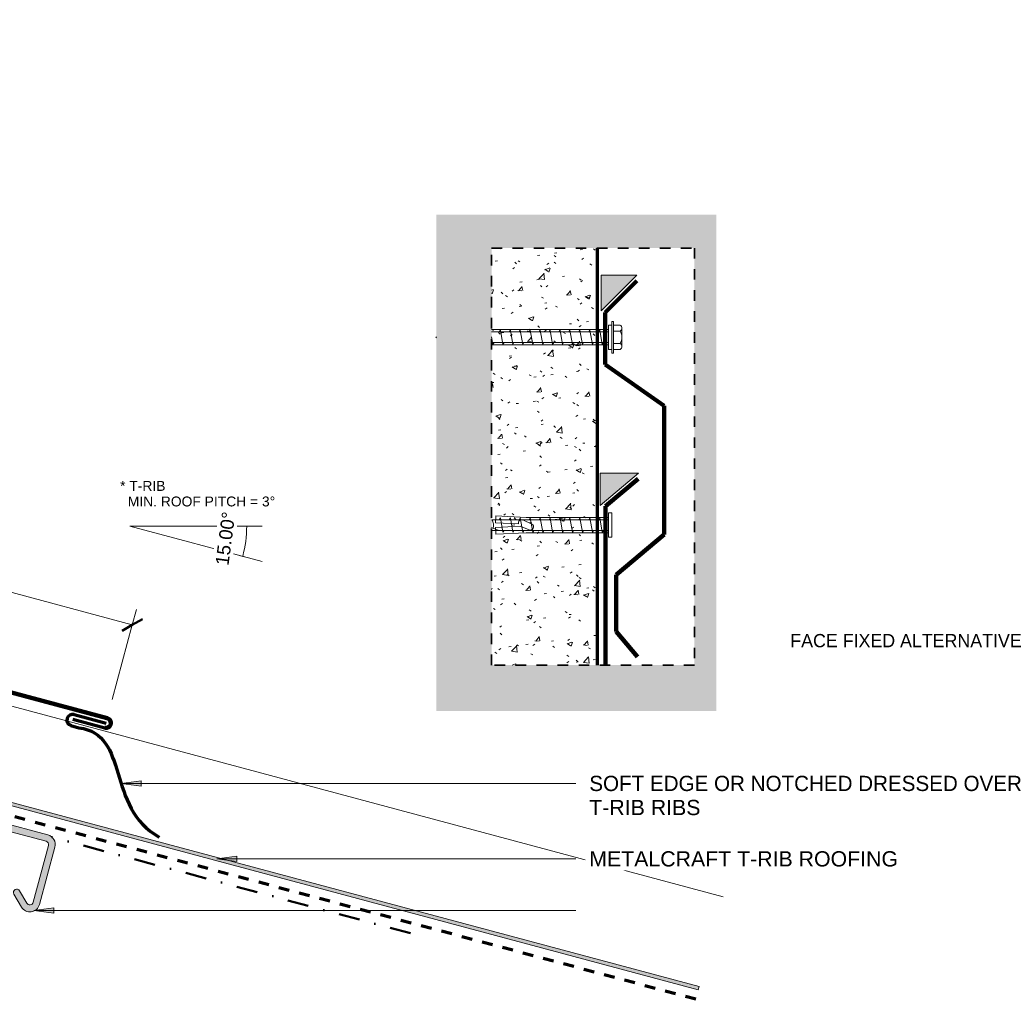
# Model space of a CAD drawing. Header units: millimetres. Extents: x 3431 to 4605, y 1985 to 2854.
# Tile 2 of 3: x 3682 to 3979, y 2489 to 2784. Entities that reach past the tile are written whole.
import ezdxf

# ---------------------------------------------------------------- set-up
doc = ezdxf.new("R2010")
doc.units = ezdxf.units.MM
doc.linetypes.add('Dash', pattern=[6.35, 3.175, -3.175])
doc.linetypes.add('Dash dot', pattern=[15.875, 6.35, -4.7625, 0, -4.7625])
for name, color, linetype, lineweight in [('A-ANNO-DIMS', 211, 'Continuous', 9), ('A-ANNO-DIMS-2', 211, 'Continuous', 9), ('A-DETL', 90, 'Continuous', 13), ('A-DETL-GENF', 92, 'Continuous', 13), ('G-ANNO-TEXT', 231, 'Continuous', 9)]:
    doc.layers.add(name, color=color, linetype=linetype, lineweight=lineweight)
doc.layers.add('G-IMPT', color=8, linetype='Continuous')
doc.styles.add('Arial', font='arial.ttf', dxfattribs={"height": 2.98966})
doc.styles.add('Arial_1', font='arial.ttf', dxfattribs={"height": 4.6})
doc.styles.add('Arial_2', font='arial.ttf', dxfattribs={"height": 4})
doc.dimstyles.new('Diagonal_-Pitch', dxfattribs={"dimscale": 304.8, "dimtxt": 4.081038, "dimasz": 0, "dimexe": 0.006562, "dimexo": 0.009843, "dimgap": 0.009843, "dimtad": 1, "dimdec": 0, "dimzin": 0, "dimdsep": 46, "dimtxsty": 'Arial_2', "dimblk1": 'NONE', "dimblk2": 'NONE', "dimsah": 1, "dimcen": 0.09, "dimazin": 0, "dimtfac": 1, "dimtdec": 4, "dimtix": 1, "dimtmove": 0, "dimatfit": 3, "dimfxl": 1, "dimtvp": 1, "dimtfill": 1, "dimtolj": 1, "dimtzin": 0, "dimarcsym": 2})
doc.dimstyles.new('Diagonal_1', dxfattribs={"dimscale": 304.8, "dimtxt": 4.081038, "dimasz": 0.016404, "dimexe": 0.015748, "dimexo": 0.009843, "dimgap": 0.009843, "dimtad": 1, "dimdec": 0, "dimzin": 0, "dimdsep": 46, "dimtxsty": 'Arial_2', "dimblk1": 'OBLIQUE', "dimblk2": 'OBLIQUE', "dimsah": 1, "dimcen": 0.09, "dimazin": 0, "dimtfac": 1, "dimtdec": 4, "dimtix": 1, "dimtmove": 0, "dimatfit": 3, "dimfxl": 1, "dimtvp": 1, "dimtfill": 1, "dimtolj": 1, "dimtzin": 0, "dimarcsym": 2})

# ---------------------------------------------------------------- blocks, each defined once
blk = doc.blocks.new('Metalcraft Minimum Roof Pitch4 - T-Rib_dwg-4989524-D CR 10 TRANSVERSE APRON')
at = {"layer": 'G-IMPT', "color": 7, "insert": (7.86, 16.77), "char_height": 2.9897, "width": 55.8175, "attachment_point": 1, "line_spacing_factor": 0.941778, "style": 'Arial'}
blk.add_mtext('* T-RIB\\P  MIN. ROOF PITCH = 3°', dxfattribs=at)
blk = doc.blocks.new('Metalcraft Minimum Roof Pitch4 - T-Rib 2-5023856-D CR 10 TRANSVERSE APRON')
at = {"layer": 'A-DETL-GENF'}
for q in [(40, 0), (40, 0), (40, -10.72)]:
    blk.add_line((0, 0), q, dxfattribs=at)
blk.add_blockref('Metalcraft Minimum Roof Pitch4 - T-Rib_dwg-4989524-D CR 10 TRANSVERSE APRON', (-10.75, -3.15))
blk = doc.blocks.new('Metalcraft MSS Purlin-150x65 - Metalcraft MSS Purlin-150x65-5024055-D CR 10 TRANSVERSE APRON')
at = {"layer": 'A-DETL-GENF'}
blk.add_hatch(color=256, dxfattribs=at).paths.add_polyline_path([(1.85, -46.79), (2, -46.75), (2, -2.99), (2.03, -2.74), (2.13, -2.5), (2.29, -2.29), (2.5, -2.13), (2.74, -2.03), (2.99, -2), (61.85, -2), (62.11, -2.03), (62.35, -2.13), (62.56, -2.29), (62.71, -2.5), (62.81, -2.74), (62.85, -2.99), (62.85, -20.79), (62.81, -21.06), (62.71, -21.31), (62.54, -21.53), (62.32, -21.7), (62.06, -21.81), (61.79, -21.84), (61.52, -21.81), (61.26, -21.7), (61.04, -21.53), (57.97, -18.46), (57.77, -18.31), (57.53, -18.21), (57.27, -18.17), (57.01, -18.21), (56.77, -18.31), (56.56, -18.46), (56.4, -18.67), (56.3, -18.91), (56.27, -19.17), (56.3, -19.43), (56.4, -19.67), (56.56, -19.88), (59.78, -23.1), (60.4, -23.56), (61.12, -23.84), (61.89, -23.93), (62.66, -23.82), (63.37, -23.52), (63.98, -23.05), (64.45, -22.43), (64.75, -21.71), (64.85, -20.94), (64.85, -3), (64.74, -2.22), (64.45, -1.5), (63.97, -0.88), (63.35, -0.4), (62.62, -0.1), (61.85, 0), (3, 0), (2.22, -0.1), (1.5, -0.4), (0.88, -0.88), (0.4, -1.5), (0.1, -2.22), (0, -3), (0, -47.29), (0.85, -47.06)])
for p, q in [((61.85, 0), (3, 0)), ((2.99, -2), (61.85, -2)), ((0, -3), (0, -47.29)), ((2, -46.75), (2, -2.99)), ((62.85, -2.99), (62.85, -20.79)), ((64.85, -20.94), (64.85, -3)), ((56.56, -19.88), (59.78, -23.1)), ((61.04, -21.53), (57.97, -18.46))]:
    blk.add_line(p, q, dxfattribs=at)
for centre, radius, start, end in [((3, -3), 3, 90, 180), ((61.85, -3), 3, 0, 90), ((2.99, -2.99), 0.993, 90, 180), ((61.85, -2.99), 0.993, 360, 90), ((57.27, -19.17), 1, 45, 225), ((61.79, -20.79), 1.06, 225, 0), ((61.85, -20.94), 2.99, 226.0338, 0)]:
    blk.add_arc(centre, radius, start, end, dxfattribs=at)
blk = doc.blocks.new('Screw-Concrete1 - Screw-Concrete-5547940-D CR 10 TRANSVERSE APRON')
at = {"layer": 'A-DETL-GENF'}
for p, q in [((-3.67, 1.5), (-3.67, 3.47)), ((-2.76, 3.97), (2.76, 3.97)), ((-1.85, 1.5), (-1.85, 3.47)), ((1.85, 1.5), (1.85, 3.47)), ((3.67, 1.5), (3.67, 3.47)), ((4.79, 1.5), (-4.79, 1.5)), ((-4.79, 1.5), (-4.79, 1)), ((4.79, 1), (-4.79, 1)), ((-3.67, 1), (-3.67, 0)), ((-3.67, 0), (3.67, 0)), ((-2.3, -35.31), (-2.3, 0)), ((-1.6, 0), (-1.6, -35.31)), ((1.6, -35.31), (1.6, 0)), ((2.3, 0), (2.3, -35.31)), ((3.67, 0), (3.67, 1)), ((4.79, 1), (4.79, 1.5)), ((2.17, -1.91), (-2.17, -2.67)), ((-2.17, -2.67), (-1.6, -3)), ((1.6, -1.58), (2.17, -1.91)), ((2.17, -4.91), (-2.17, -5.67)), ((-2.17, -5.67), (-1.6, -6)), ((1.6, -4.58), (2.17, -4.91)), ((2.17, -7.91), (-2.17, -8.67)), ((-2.17, -8.67), (-1.6, -9)), ((1.6, -7.58), (2.17, -7.91)), ((2.17, -10.91), (-2.17, -11.67)), ((-2.17, -11.67), (-1.6, -12)), ((1.6, -10.58), (2.17, -10.91)), ((2.17, -13.91), (-2.17, -14.67)), ((-2.17, -14.67), (-1.6, -15)), ((1.6, -13.58), (2.17, -13.91)), ((2.17, -16.91), (-2.17, -17.67)), ((-2.17, -17.67), (-1.6, -18)), ((1.6, -16.58), (2.17, -16.91)), ((2.17, -19.91), (-2.17, -20.67)), ((-2.17, -20.67), (-1.6, -21)), ((1.6, -19.58), (2.17, -19.91)), ((2.17, -22.91), (-2.17, -23.67)), ((-2.17, -23.67), (-1.6, -24)), ((1.6, -22.58), (2.17, -22.91)), ((2.17, -25.91), (-2.17, -26.67)), ((-2.17, -26.67), (-1.6, -27)), ((1.6, -25.58), (2.17, -25.91)), ((2.17, -28.91), (-2.17, -29.67)), ((-2.17, -29.67), (-1.6, -30)), ((1.6, -28.58), (2.17, -28.91)), ((2.17, -31.91), (-2.17, -32.67)), ((-2.17, -32.67), (-1.6, -33)), ((1.6, -31.58), (2.17, -31.91)), ((2.17, -34.91), (-0.12, -35.31)), ((1.6, -34.58), (2.17, -34.91)), ((-0.16, -51.99), (0, -52.18)), ((0.16, -51.99), (0, -52.18)), ((0, -52.18), (0.08, -51.99))]:
    blk.add_line(p, q, dxfattribs=at)
for centre, radius, start, end in [((-2.76, 2.9), 1.08, 32.3801, 147.6199), ((0, 0.31), 3.67, 59.7274, 120.2726), ((2.76, 2.9), 1.08, 32.3801, 147.6199)]:
    blk.add_arc(centre, radius, start, end, dxfattribs=at)
blk = doc.blocks.new('Wafer Tek-Concrete1 - Wafer Tek-Concrete-5548075-D CR 10 TRANSVERSE APRON')
at = {"layer": 'A-DETL-GENF'}
for p, q in [((-3.67, 1), (-3.67, 0)), ((3.67, 1), (-3.67, 1)), ((-3.67, 0), (3.67, 0)), ((-2.3, -24.92), (-2.3, 0)), ((-1.6, 0), (-1.6, -35.19)), ((1.6, -35.19), (1.6, 0)), ((2.3, 0), (2.3, -24.91)), ((3.67, 0), (3.67, 1)), ((2.17, -1.91), (-2.17, -2.67)), ((-2.17, -2.67), (-1.6, -3)), ((1.6, -1.58), (2.17, -1.91)), ((2.17, -4.91), (-2.17, -5.67)), ((-2.17, -5.67), (-1.6, -6)), ((1.6, -4.58), (2.17, -4.91)), ((2.17, -7.91), (-2.17, -8.67)), ((-2.17, -8.67), (-1.6, -9)), ((1.6, -7.58), (2.17, -7.91)), ((2.17, -10.91), (-2.17, -11.67)), ((-2.17, -11.67), (-1.6, -12)), ((1.6, -10.58), (2.17, -10.91)), ((2.17, -13.91), (-2.17, -14.67)), ((-2.17, -14.67), (-1.6, -15)), ((1.6, -13.58), (2.17, -13.91)), ((2.17, -16.91), (-2.17, -17.67)), ((-2.17, -17.67), (-1.6, -18)), ((1.6, -16.58), (2.17, -16.91)), ((2.17, -19.91), (-2.17, -20.67)), ((-2.17, -20.67), (-1.6, -21)), ((1.6, -19.58), (2.17, -19.91)), ((2.17, -22.91), (-2.17, -23.67)), ((-2.17, -23.67), (-1.6, -24)), ((-0.28, -23.2), (-1.54, -25.9)), ((1.6, -22.58), (2.17, -22.91)), ((-2.78, -34.04), (-2.3, -24.92)), ((2.17, -25.91), (-2.17, -26.67)), ((-2.17, -26.67), (-1.6, -27)), ((0.32, -26.66), (1.42, -23.99)), ((0.71, -34.15), (0.32, -26.66)), ((1.6, -25.58), (2.17, -25.91)), ((2.3, -24.91), (2.78, -34.04)), ((2.17, -28.91), (-2.17, -29.67)), ((-2.17, -29.67), (-1.6, -30)), ((-0.35, -27.18), (-0.71, -34.15)), ((1.6, -28.58), (2.17, -28.91)), ((2.17, -31.91), (-2.17, -32.67)), ((-2.17, -32.67), (-1.6, -33)), ((1.6, -31.58), (2.17, -31.91)), ((-0.71, -34.15), (-2.78, -34.04)), ((-1.6, -35.19), (-1.5, -35.31)), ((2.78, -34.04), (0.71, -34.15)), ((0.72, -35.31), (1.6, -33.14)), ((1.6, -35.19), (1.5, -35.31))]:
    blk.add_line(p, q, dxfattribs=at)
for centre, radius, start, end in [((0.56, -23.61), 0.936, 335.9847, 154.0673), ((-0.68, -26.3), 0.942, 154.7013, 291.0264), ((0.08, -37.82), 3.11, 74.3059, 122.4975)]:
    blk.add_arc(centre, radius, start, end, dxfattribs=at)
blk = doc.blocks.new('09 Transverse Apron C - T-Rib-5433106-D CR 10 TRANSVERSE APRON')
at = {"layer": 'A-DETL-GENF'}
for points in [[(26.05, -6.98), (8.79, 27.67), (7.51, 28.01), (24.76, -6.63)], [(329.08, -88.18), (329.34, -87.21), (25.45, -5.78), (26.05, -6.98), (294.11, -78.81)]]:
    blk.add_hatch(color=256, dxfattribs=at).paths.add_polyline_path(points)
at = {"layer": 'A-DETL-GENF', "lineweight": 100}
for p, q in [((-23.43, 201.67), (-15.78, 204.61)), ((-23.43, 201.67), (4.55, 196.74)), ((6, 83.21), (6, 194.82)), ((0, 144.16), (0, 34.16)), ((3, 144.16), (3, 134.16)), ((13.55, 76.42), (6, 83.21)), ((11.42, 74.29), (6, 79.18)), ((0, 34.16), (150.75, -6.23))]:
    blk.add_line(p, q, dxfattribs=at)
at = {"layer": 'A-DETL-GENF', "linetype": 'Dash', "lineweight": 70}
for p, q in [((-3, -2.3), (-3, 146.53)), ((328.3, -91.07), (-3, -2.3))]:
    blk.add_line(p, q, dxfattribs=at)
at = {"layer": 'A-DETL-GENF'}
for p, q in [((0, 0), (7.51, 28.01)), ((7.51, 28.01), (24.76, -6.63)), ((8.79, 27.67), (7.51, 28.01)), ((7.51, 28.01), (336.59, -60.16)), ((26.05, -6.98), (8.79, 27.67)), ((0, 0), (329.08, -88.18)), ((329.34, -87.21), (25.45, -5.78)), ((24.76, -6.63), (26.05, -6.98)), ((26.05, -6.98), (329.08, -88.18)), ((329.08, -88.18), (329.34, -87.21))]:
    blk.add_line(p, q, dxfattribs=at)
at = {"layer": 'A-DETL-GENF', "lineweight": 70}
for p, q in [((140.7, -5.09), (150.36, -7.68)), ((139.79, -8.47), (142.18, -9.11)), ((140.31, -6.54), (149.97, -9.13))]:
    blk.add_line(p, q, dxfattribs=at)
at = {"layer": 'A-DETL-GENF', "lineweight": 100}
for centre, radius, start, end in [((4, 194.82), 2, 0, 74), ((1.5, 144.16), 1.5, 360, 180), ((12.54, 75.3), 1.5, 222, 48), ((150.36, -7.68), 1.5, 255, 75)]:
    blk.add_arc(centre, radius, start, end, dxfattribs=at)
at = {"layer": 'A-DETL-GENF', "lineweight": 70}
blk.add_arc((140.3, -6.79), 1.75, 76.7492, 253.2508, dxfattribs=at)
blk.add_open_spline([(142.18, -9.11), (157.62, -11.04), (150.21, -33.14), (166.42, -42.16)], degree=3, dxfattribs=at)
blk = doc.blocks.new('DIMBLOCK1-D CR 10 TRANSVERSE APRON')
at = {"layer": 'A-ANNO-DIMS-2'}
for p, q in [((3750.06, 2631.38), (3748.06, 2631.38)), ((3750.06, 2631.38), (3751.06, 2631.38)), ((3748.86, 2622.24), (3746.93, 2622.76)), ((3748.86, 2622.24), (3748.86, 2622.24)), ((3748.86, 2622.24), (3749.83, 2621.98))]:
    blk.add_line(p, q, dxfattribs=at)
blk.add_arc((3714.76, 2631.38), 35.31, 345, 0, dxfattribs=at)
blk.add_arc((3714.76, 2631.38), 35.31, 345, 0, dxfattribs=at)
at = {"layer": 'A-ANNO-DIMS-2', "color": 0, "insert": (3740.59, 2619.84), "char_height": 4, "width": 19.363, "attachment_point": 1, "rotation": 82.5, "line_spacing_factor": 0.941778, "style": 'Arial_2', "bg_fill": 3, "box_fill_scale": 1.25, "bg_fill_color": 9, "bg_fill_true_color": 13158600, "bg_fill_transparency": 0}
blk.add_mtext('15.00°', dxfattribs=at)
blk = doc.blocks.new('_None')
blk = doc.blocks.new('DIMBLOCK5-D CR 10 TRANSVERSE APRON')
at = {"layer": 'A-ANNO-DIMS-2'}
for p, q in [((3573.34, 2639.64), (3574.58, 2644.28)), ((3573.34, 2639.64), (3566.98, 2615.88)), ((3715.55, 2601.54), (3573.34, 2639.64)), ((3715.55, 2601.54), (3716.79, 2606.17)), ((3715.55, 2601.54), (3709.51, 2579.02))]:
    blk.add_line(p, q, dxfattribs=at)
at = {"layer": 'A-ANNO-DIMS-2', "lineweight": 50}
for p, q in [((3573.34, 2639.64), (3570.28, 2637.87)), ((3573.34, 2639.64), (3576.4, 2641.41)), ((3715.55, 2601.54), (3718.61, 2603.3)), ((3715.55, 2601.54), (3712.48, 2599.77))]:
    blk.add_line(p, q, dxfattribs=at)
at = {"layer": 'A-ANNO-DIMS-2', "color": 0, "insert": (3645.08, 2628.9), "char_height": 4, "width": 3.6918, "attachment_point": 1, "rotation": 345, "line_spacing_factor": 0.941778, "style": 'Arial_2', "bg_fill": 3, "box_fill_scale": 1.25, "bg_fill_color": 9, "bg_fill_true_color": 13158600, "bg_fill_transparency": 0}
blk.add_mtext('L', dxfattribs=at)
blk = doc.blocks.new('_Oblique')
at = {"color": 0, "linetype": 'ByBlock', "lineweight": -2}
blk.add_line((-0.5, -0.5), (0.5, 0.5), dxfattribs=at)

msp = doc.modelspace()

# ---------------------------------------------------------------- hatches: boundary and pattern name
at = {"layer": 'A-DETL-GENF'}
h = msp.add_hatch(color=7, dxfattribs=at)
h.paths.add_polyline_path([(3807.3, 2575.55), (3891.78, 2575.55), (3891.78, 2725.39), (3807.3, 2725.39), (3807.3, 2577.55)])
h.paths.add_polyline_path([(3868.35, 2589.42), (3823.98, 2589.42), (3823.98, 2715.29), (3885.18, 2715.29), (3885.18, 2589.42)])
h = msp.add_hatch(dxfattribs=at)
h.set_pattern_fill('FP_1', color=9, style=0, pattern_type=2)
h.set_pattern_definition([(50, (0, 0), (14.575316, -1.275165), [1.524, -16.764]), (355, (0, 0), (-2.81956, 15.284905), [1.219, -13.411]), (100.451, (1.215, -0.106), (11.755714, 14.00984), [1.295, -14.247]), (46.184, (0, 4.064), (21.68615, -3.36392), [2.286, -25.146]), (96.636, (1.807, 3.784), (18.99178, 19.79433), [1.943, -21.371]), (351.184, (0, 4.064), (18.99206, 19.7941), [1.829, -20.117]), (21, (2.032, 3.048), (12.129647, -8.181538), [1.524, -16.764]), (326, (2.032, 3.048), (4.944224, 14.73543), [1.219, -13.411]), (71.451, (3.043, 2.366), (17.073884, 6.554), [1.295, -14.247]), (37.5, (0, 0), (0.2472267, 6.764328), [0.67056, -12.578, 0.67056, -12.944, -13.462]), (37.5, (0, 0), (0.2472267, 6.764328), [-26.863, 0.67056, -12.791]), (7.5, (0, 0), (5.345655, 8.014312), [0.67056, -7.092, 0.67056, -12.273, -5.131]), (7.5, (0, 0), (5.345655, 8.014312), [-20.706, 0.67056, -4.46]), (327.5, (-4.531, 0), (10.847647, -0.4581936), [0.67056, -4.409, 0.67056, -15.179, -21.031]), (327.5, (-4.531, 0), (10.847647, -0.4581936), [-20.93, 0.67056, -20.361]), (317.5, (-6.563, 0), (11.850734, 2.034188), [0.67056, -5.933, 0.67056, -9.855, -14.935]), (317.5, (-6.563, 0), (11.850734, 2.034188), [-17.13, 0.67056, -14.265])])
h.paths.add_polyline_path([(3855.91, 2589.42), (3855.91, 2715.29), (3823.98, 2715.29), (3823.98, 2589.42), (3836.69, 2589.42)])
for points in [[(3857, 2696.32), (3867.8, 2707.12), (3857, 2707.12)], [(3856.69, 2637.59), (3868.35, 2647.38), (3856.69, 2647.38)]]:
    msp.add_hatch(color=9, dxfattribs=at).paths.add_polyline_path(points)
at = {"layer": 'G-ANNO-TEXT'}
for points in [[(3712.22, 2553.71), (3718.22, 2552.92), (3718.22, 2554.5)], [(3741.08, 2530.94), (3747.08, 2530.15), (3747.08, 2531.73)], [(3685.85, 2515.37), (3691.85, 2514.58), (3691.85, 2516.16)]]:
    msp.add_hatch(color=7, dxfattribs=at).paths.add_polyline_path(points)

# ---------------------------------------------------------------- linework, layer by layer
at = {"layer": 'A-DETL', "linetype": 'Dash', "lineweight": 35}
for p, q in [((3823.98, 2589.42), (3823.98, 2715.29)), ((3823.98, 2715.29), (3885.18, 2715.29)), ((3885.18, 2715.29), (3885.18, 2589.42)), ((3885.18, 2589.42), (3823.98, 2589.42))]:
    msp.add_line(p, q, dxfattribs=at)
at = {"layer": 'A-DETL', "lineweight": 70}
for p, q in [((3855.91, 2711.28), (3855.91, 2715.29)), ((3855.91, 2589.42), (3855.91, 2711.28))]:
    msp.add_line(p, q, dxfattribs=at)
at = {"layer": 'A-DETL'}
for p, q in [((3857, 2707.12), (3857, 2696.32)), ((3857, 2696.32), (3867.8, 2707.12)), ((3867.8, 2707.12), (3857, 2707.12)), ((3856.69, 2647.38), (3856.69, 2637.59)), ((3856.69, 2637.59), (3868.35, 2647.38)), ((3868.35, 2647.38), (3856.69, 2647.38))]:
    msp.add_line(p, q, dxfattribs=at)
at = {"layer": 'A-DETL', "lineweight": 100}
for p, q in [((3858.23, 2695.88), (3867.8, 2705.45)), ((3858.23, 2680.13), (3858.23, 2695.88)), ((3876.05, 2667.65), (3858.23, 2680.13)), ((3876.05, 2628.81), (3876.05, 2667.65)), ((3858.31, 2637.41), (3868.16, 2645.67)), ((3858.31, 2589.42), (3858.31, 2637.41)), ((3861.53, 2616.63), (3876.05, 2628.81)), ((3861.53, 2616.63), (3861.53, 2599.56)), ((3861.53, 2599.56), (3867.96, 2591.9))]:
    msp.add_line(p, q, dxfattribs=at)
at = {"layer": 'A-DETL', "linetype": 'Dash dot', "lineweight": 50}
msp.add_line((3799.52, 2508.49), (3691.28, 2537.5), dxfattribs=at)
at = {"layer": 'G-ANNO-TEXT', "color": 250}
for p, q in [((3718.22, 2554.5), (3712.22, 2553.71)), ((3712.22, 2553.71), (3718.22, 2552.92)), ((3712.22, 2553.71), (3849.39, 2553.71)), ((3718.22, 2552.92), (3718.22, 2554.5)), ((3747.08, 2531.73), (3741.08, 2530.94)), ((3747.08, 2530.15), (3747.08, 2531.73)), ((3741.08, 2530.94), (3747.08, 2530.15)), ((3741.08, 2530.94), (3849.39, 2530.94)), ((3691.85, 2516.16), (3685.85, 2515.37)), ((3685.85, 2515.37), (3691.85, 2514.58)), ((3685.85, 2515.37), (3849.39, 2515.37)), ((3691.85, 2514.58), (3691.85, 2516.16))]:
    msp.add_line(p, q, dxfattribs=at)

# ---------------------------------------------------------------- block references
at = {"layer": 'A-DETL-GENF'}
for name, p in [('09 Transverse Apron C - T-Rib-5433106-D CR 10 TRANSVERSE APRON', (3557.26, 2579.62)), ('Metalcraft Minimum Roof Pitch4 - T-Rib 2-5023856-D CR 10 TRANSVERSE APRON', (3714.76, 2631.38))]:
    msp.add_blockref(name, p, dxfattribs=at)
for name, p, rotation in [('Screw-Concrete1 - Screw-Concrete-5547940-D CR 10 TRANSVERSE APRON', (3859.3, 2688.38), 269.9999999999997), ('Wafer Tek-Concrete1 - Wafer Tek-Concrete-5548075-D CR 10 TRANSVERSE APRON', (3859.3, 2631.68), 269.9999999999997), ('Metalcraft MSS Purlin-150x65 - Metalcraft MSS Purlin-150x65-5024055-D CR 10 TRANSVERSE APRON', (3630.33, 2554.17), 344.999999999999)]:
    msp.add_blockref(name, p, dxfattribs=dict(at, rotation=rotation))

# ---------------------------------------------------------------- texts
at = {"layer": 'G-ANNO-TEXT', "color": 7, "insert": (3914.1, 2598.81), "char_height": 4, "width": 89.9493, "attachment_point": 1, "style": 'Arial_2', "bg_fill": 3, "box_fill_scale": 1.25, "bg_fill_color": 9, "bg_fill_true_color": 13158600, "bg_fill_transparency": 0}
msp.add_mtext('FACE FIXED ALTERNATIVE', dxfattribs=at)

# ---------------------------------------------------------------- next in the draw order: texts
at = {"layer": 'G-ANNO-TEXT', "color": 7, "char_height": 4.6, "attachment_point": 1, "style": 'Arial_1', "bg_fill": 3, "box_fill_scale": 1.25, "bg_fill_color": 9, "bg_fill_true_color": 13158600, "bg_fill_transparency": 0}
for s, insert, width in [('SOFT EDGE OR NOTCHED DRESSED OVER ', (3853.45, 2556.01), 163.2236), ('T-RIB RIBS', (3853.45, 2548.74), 39.6034), ('METALCRAFT T-RIB ROOFING', (3853.45, 2533.24), 110.3122)]:
    msp.add_mtext(s, dxfattribs=dict(at, insert=insert, width=width))

# ---------------------------------------------------------------- next in the draw order: dimensions: what is measured, and where the dimension line sits
at = {"layer": 'A-ANNO-DIMS'}
dim = msp.add_angular_dim_3p(base=(3749.5273, 2625.246), center=(3714.7557, 2631.3772), p1=(3752.7244, 2621.2035), p2=(3754.0638, 2631.3772), dimstyle='Diagonal_-Pitch', override={"dimpost": '<>', "dimfxl": 10.261463}, dxfattribs=at)
dim.commit()
dim.dimension.update_dxf_attribs({"geometry": 'DIMBLOCK1-D CR 10 TRANSVERSE APRON', "text_midpoint": (3744.7625, 2627.4267)})

# ---------------------------------------------------------------- next in the draw order: dimensions: what is measured, and where the dimension line sits
dim = msp.add_linear_dim(base=(3573.34, 2639.64), p1=(3708.74, 2576.12), p2=(3566.2, 2612.99), angle=345, text='L', dimstyle='Diagonal_1', override={"dimpost": '<>', "dimfxl": 147.228005}, dxfattribs=at)
dim.commit()
dim.dimension.update_dxf_attribs({"geometry": 'DIMBLOCK5-D CR 10 TRANSVERSE APRON', "text_midpoint": (3645.74, 2625.42)})

doc.saveas('drawing.dxf')
